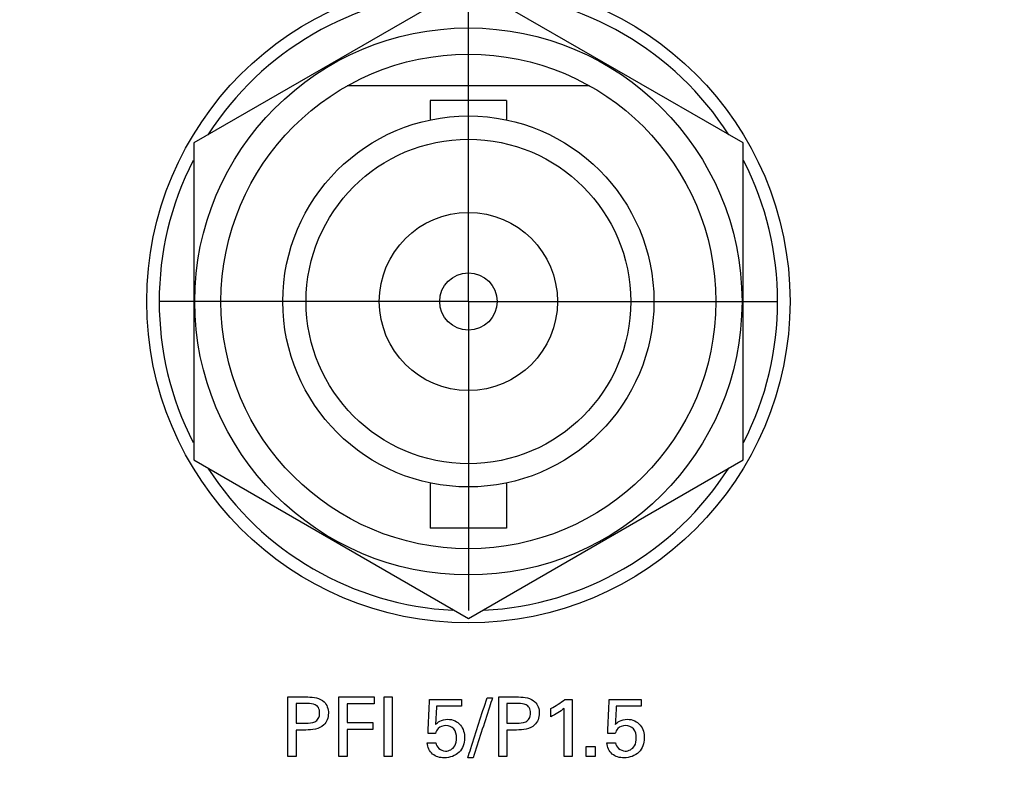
# Model space of a CAD drawing. Header units: inches. Extents: x 0 to 34, y 0 to 22.
# Tile 60 of 98: x 10.2 to 11.2, y 17.3 to 18.1. Entities that reach past the tile are written whole.
import ezdxf

# ---------------------------------------------------------------- set-up
doc = ezdxf.new("R2010")
doc.units = ezdxf.units.IN
doc.header["$LTSCALE"] = 1.87
doc.header["$MEASUREMENT"] = 0
doc.linetypes.add('CENTER', pattern=[0.6, 0.375, -0.075, 0.075, -0.075])
doc.layers.get('0').update_dxf_attribs({"linetype": 'CONTINUOUS'})
for name, color, linetype in [('DATUMCURVES', 7, 'CONTINUOUS'), ('DEFAULT_1', 7, 'CENTER'), ('DIMENSIONS', 7, 'CONTINUOUS')]:
    doc.layers.add(name, color=color, linetype=linetype)
doc.styles.get("Standard").update_dxf_attribs({"font": 'txt', "width": 0.8})
doc.dimstyles.new('DIMSTYLE_1', dxfattribs={"dimtxt": 0.125, "dimasz": 0.18, "dimexe": 0.18, "dimexo": 0.0625, "dimgap": 0.09, "dimtad": 0, "dimtih": 1, "dimtoh": 1, "dimdec": 3, "dimzin": 4, "dimdsep": 46, "dimtxsty": 'STANDARD', "dimblk": '_FILLED', "dimblk1": '_FILLED', "dimblk2": '_FILLED', "dimcen": 0.09, "dimadec": 0, "dimazin": 0, "dimtp": 0.001, "dimtm": 0.001, "dimtfac": 1, "dimtdec": 3, "dimtofl": 0, "dimtmove": 0, "dimatfit": 3, "dimldrblk": '_FILLED', "dimfxl": 1, "dimtolj": 1, "dimtzin": 4, "dimarcsym": 0})

# ---------------------------------------------------------------- blocks, each defined once
blk = doc.blocks.new('_FILLED')
at = {"color": 0, "linetype": 'BYBLOCK'}
blk.add_solid([(0, 0), (-1, 0.1736), (-1, -0.1736)], dxfattribs=at)
blk = doc.blocks.new('*D0')
at = {"layer": 'DIMENSIONS', "color": 2, "linetype": 'CONTINUOUS'}
for p, q in [((12.14067, 19.57333), (7.58817, 19.57333)), ((7.71317, 19.57333), (7.71317, 18.86448)), ((7.71317, 17.79133), (7.71317, 18.61448)), ((9.44317, 17.79133), (7.58817, 17.79133))]:
    blk.add_line(p, q, dxfattribs=at)
at = {"layer": 'DIMENSIONS', "color": 2, "linetype": 'CONTINUOUS', "xscale": 0.18, "yscale": 0.18, "zscale": 0.18}
for p, rotation in [((7.71317, 19.57333), 90), ((7.71317, 17.79133), 270)]:
    blk.add_blockref('_FILLED', p, dxfattribs=dict(at, rotation=rotation))
at = {"layer": 'DIMENSIONS', "color": 2, "linetype": 'CONTINUOUS', "width": 0.8}
for s, p in [('[', (7.67567, 18.67698)), (']', (8.27567, 18.67698)), ('1.782', (7.05067, 18.67698)), ('45.26', (7.77567, 18.67698))]:
    blk.add_text(s, height=0.125, dxfattribs=at).set_placement(p)
blk = doc.blocks.new('*D3')
at = {"layer": 'DIMENSIONS', "color": 2, "linetype": 'CONTINUOUS'}
for p, q in [((12.44317, 18.16633), (12.44317, 20.94833)), ((13.74148, 17.31633), (13.74148, 20.94833)), ((12.44317, 20.82333), (12.07523, 20.82333)), ((13.74148, 20.82333), (14.10148, 20.82333))]:
    blk.add_line(p, q, dxfattribs=at)
at = {"layer": 'DIMENSIONS', "color": 2, "linetype": 'CONTINUOUS', "xscale": 0.18, "yscale": 0.18, "zscale": 0.18}
blk.add_blockref('_FILLED', (12.44317, 20.82333), dxfattribs=at)
at = {"layer": 'DIMENSIONS', "color": 2, "linetype": 'CONTINUOUS', "xscale": 0.18, "yscale": 0.18, "zscale": 0.18, "rotation": 180}
blk.add_blockref('_FILLED', (13.74148, 20.82333), dxfattribs=at)
at = {"layer": 'DIMENSIONS', "color": 2, "linetype": 'CONTINUOUS', "width": 0.8}
for s, p in [('[', (11.31273, 20.76083)), (']', (11.91273, 20.76083)), ('1.298', (10.68773, 20.76083)), ('32.98', (11.41273, 20.76083))]:
    blk.add_text(s, height=0.125, dxfattribs=at).set_placement(p)

msp = doc.modelspace()

# ---------------------------------------------------------------- linework, layer by layer
at = {"color": 7, "linetype": 'CONTINUOUS'}
for p, q in [((10.69317, 18.11176), (10.41567, 17.95154)), ((10.97067, 17.95154), (10.69317, 18.11176)), ((10.81554, 18.00933), (10.57079, 18.00933)), ((10.65467, 17.99458), (10.65467, 17.97483)), ((10.73167, 17.99458), (10.65467, 17.99458)), ((10.73167, 17.99458), (10.73167, 17.97483)), ((10.41567, 17.95154), (10.41567, 17.63111)), ((10.97067, 17.63111), (10.97067, 17.95154)), ((10.41567, 17.63111), (10.69317, 17.4709)), ((10.69317, 17.4709), (10.97067, 17.63111)), ((10.65467, 17.60782), (10.65467, 17.56208)), ((10.73167, 17.60782), (10.73167, 17.56208)), ((10.73167, 17.56208), (10.65467, 17.56208))]:
    msp.add_line(p, q, dxfattribs=at)
for radius in [0.325, 0.2765, 0.25, 0.1875, 0.164, 0.09, 0.029]:
    msp.add_circle((10.69317, 17.79133), radius, dxfattribs=at)
for start, end in [(92.88206, 147.36447), (32.63553, 87.11794), (152.86838, 207.13162), (332.86838, 27.13162), (212.63553, 267.11794), (272.88206, 327.36447)]:
    msp.add_arc((10.69317, 17.79133), 0.3125, start, end, dxfattribs=at)
at = {"layer": 'DATUMCURVES', "color": 40, "linetype": 'CONTINUOUS'}
for points, knots in [([(10.5107, 17.39149, 0.8645), (10.51175, 17.39149, 0.8645), (10.51848, 17.39149, 0.8645), (10.5252, 17.39149, 0.8645), (10.53087, 17.39149, 0.8645)], [0, 0, 0, 0, 0.15625, 1, 1, 1, 1]), ([(10.5107, 17.33133, 0.8645), (10.5107, 17.33446, 0.8645), (10.5107, 17.35451, 0.8645), (10.5107, 17.37457, 0.8645), (10.5107, 17.39149, 0.8645)], [0, 0, 0, 0, 0.15625, 1, 1, 1, 1]), ([(10.51904, 17.38474, 0.8645), (10.51904, 17.38372, 0.8645), (10.51904, 17.37716, 0.8645), (10.51904, 17.37061, 0.8645), (10.51904, 17.36508, 0.8645)], [0, 0, 0, 0, 0.15625, 1, 1, 1, 1]), ([(10.53087, 17.39149, 0.8645), (10.53658, 17.39149, 0.8645), (10.54813, 17.3899, 0.8645), (10.55331, 17.37488, 0.8645), (10.54744, 17.35955, 0.8645), (10.53509, 17.35808, 0.8645), (10.52879, 17.35808, 0.8645)], [0, 0, 0, 0, 0.279883, 0.483931, 0.691108, 1, 1, 1, 1]), ([(10.52895, 17.36508, 0.8645), (10.532, 17.36508, 0.8645), (10.53687, 17.36514, 0.8645), (10.54226, 17.36962, 0.8645), (10.54319, 17.37521, 0.8645), (10.54234, 17.38066, 0.8645), (10.53756, 17.38473, 0.8645), (10.5333, 17.38474, 0.8645), (10.5307, 17.38474, 0.8645)], [0, 0, 0, 0, 0.244769, 0.369269, 0.527844, 0.677836, 0.791049, 1, 1, 1, 1]), ([(10.5622, 17.39149, 0.8645), (10.56407, 17.39149, 0.8645), (10.57601, 17.39149, 0.8645), (10.58796, 17.39149, 0.8645), (10.59804, 17.39149, 0.8645)], [0, 0, 0, 0, 0.15625, 1, 1, 1, 1]), ([(10.5622, 17.33133, 0.8645), (10.5622, 17.33446, 0.8645), (10.5622, 17.35451, 0.8645), (10.5622, 17.37457, 0.8645), (10.5622, 17.39149, 0.8645)], [0, 0, 0, 0, 0.15625, 1, 1, 1, 1]), ([(10.59804, 17.38441, 0.8645), (10.59661, 17.38441, 0.8645), (10.5875, 17.38441, 0.8645), (10.57839, 17.38441, 0.8645), (10.57071, 17.38441, 0.8645)], [0, 0, 0, 0, 0.15625, 1, 1, 1, 1]), ([(10.57071, 17.38441, 0.8645), (10.57071, 17.38343, 0.8645), (10.57071, 17.37718, 0.8645), (10.57071, 17.37093, 0.8645), (10.57071, 17.36566, 0.8645)], [0, 0, 0, 0, 0.15625, 1, 1, 1, 1]), ([(10.60795, 17.33133, 0.8645), (10.60795, 17.33446, 0.8645), (10.60795, 17.35451, 0.8645), (10.60795, 17.37457, 0.8645), (10.60795, 17.39149, 0.8645)], [0, 0, 0, 0, 0.15625, 1, 1, 1, 1]), ([(10.61629, 17.39149, 0.8645), (10.61629, 17.38836, 0.8645), (10.61629, 17.3683, 0.8645), (10.61629, 17.34825, 0.8645), (10.61629, 17.33133, 0.8645)], [0, 0, 0, 0, 0.15625, 1, 1, 1, 1]), ([(10.65237, 17.35466, 0.8645), (10.65245, 17.35645, 0.8645), (10.65295, 17.36789, 0.8645), (10.65345, 17.37934, 0.8645), (10.65387, 17.389, 0.8645)], [0, 0, 0, 0, 0.15625, 1, 1, 1, 1]), ([(10.65387, 17.389, 0.8645), (10.65556, 17.389, 0.8645), (10.66636, 17.389, 0.8645), (10.67717, 17.389, 0.8645), (10.68629, 17.389, 0.8645)], [0, 0, 0, 0, 0.15625, 1, 1, 1, 1]), ([(10.66104, 17.38224, 0.8645), (10.66098, 17.38127, 0.8645), (10.66062, 17.37505, 0.8645), (10.66026, 17.36883, 0.8645), (10.65995, 17.36358, 0.8645)], [0, 0, 0, 0, 0.15625, 1, 1, 1, 1]), ([(10.68629, 17.38224, 0.8645), (10.68497, 17.38224, 0.8645), (10.67656, 17.38224, 0.8645), (10.66814, 17.38224, 0.8645), (10.66104, 17.38224, 0.8645)], [0, 0, 0, 0, 0.15625, 1, 1, 1, 1]), ([(10.69254, 17.33, 0.8645), (10.69356, 17.33316, 0.8645), (10.70005, 17.35341, 0.8645), (10.70655, 17.37366, 0.8645), (10.71204, 17.39075, 0.8645)], [0, 0, 0, 0, 0.15625, 1, 1, 1, 1]), ([(10.71746, 17.39075, 0.8645), (10.71644, 17.38758, 0.8645), (10.70997, 17.36733, 0.8645), (10.7035, 17.34708, 0.8645), (10.69804, 17.33, 0.8645)], [0, 0, 0, 0, 0.15625, 1, 1, 1, 1]), ([(10.72379, 17.39149, 0.8645), (10.72484, 17.39149, 0.8645), (10.73156, 17.39149, 0.8645), (10.73828, 17.39149, 0.8645), (10.74395, 17.39149, 0.8645)], [0, 0, 0, 0, 0.15625, 1, 1, 1, 1]), ([(10.72379, 17.33133, 0.8645), (10.72379, 17.33446, 0.8645), (10.72379, 17.35451, 0.8645), (10.72379, 17.37457, 0.8645), (10.72379, 17.39149, 0.8645)], [0, 0, 0, 0, 0.15625, 1, 1, 1, 1]), ([(10.73212, 17.38474, 0.8645), (10.73212, 17.38372, 0.8645), (10.73212, 17.37716, 0.8645), (10.73212, 17.37061, 0.8645), (10.73212, 17.36508, 0.8645)], [0, 0, 0, 0, 0.15625, 1, 1, 1, 1]), ([(10.74395, 17.39149, 0.8645), (10.74966, 17.39149, 0.8645), (10.76121, 17.3899, 0.8645), (10.76639, 17.37488, 0.8645), (10.76052, 17.35955, 0.8645), (10.74817, 17.35808, 0.8645), (10.74187, 17.35808, 0.8645)], [0, 0, 0, 0, 0.279883, 0.483931, 0.691108, 1, 1, 1, 1]), ([(10.74204, 17.36508, 0.8645), (10.74508, 17.36508, 0.8645), (10.74996, 17.36514, 0.8645), (10.75534, 17.36962, 0.8645), (10.75628, 17.37521, 0.8645), (10.75543, 17.38066, 0.8645), (10.75065, 17.38473, 0.8645), (10.74639, 17.38474, 0.8645), (10.74379, 17.38474, 0.8645)], [0, 0, 0, 0, 0.244769, 0.369269, 0.527844, 0.677836, 0.791049, 1, 1, 1, 1]), ([(10.79795, 17.389, 0.8645), (10.79795, 17.38599, 0.8645), (10.79795, 17.36677, 0.8645), (10.79795, 17.34754, 0.8645), (10.79795, 17.33133, 0.8645)], [0, 0, 0, 0, 0.15625, 1, 1, 1, 1]), ([(10.83395, 17.35466, 0.8645), (10.83403, 17.35645, 0.8645), (10.83453, 17.36789, 0.8645), (10.83503, 17.37934, 0.8645), (10.83546, 17.389, 0.8645)], [0, 0, 0, 0, 0.15625, 1, 1, 1, 1]), ([(10.83546, 17.389, 0.8645), (10.83715, 17.389, 0.8645), (10.84795, 17.389, 0.8645), (10.85876, 17.389, 0.8645), (10.86787, 17.389, 0.8645)], [0, 0, 0, 0, 0.15625, 1, 1, 1, 1]), ([(10.84262, 17.38224, 0.8645), (10.84256, 17.38127, 0.8645), (10.8422, 17.37505, 0.8645), (10.84184, 17.36883, 0.8645), (10.84154, 17.36358, 0.8645)], [0, 0, 0, 0, 0.15625, 1, 1, 1, 1]), ([(10.86787, 17.38224, 0.8645), (10.86656, 17.38224, 0.8645), (10.85814, 17.38224, 0.8645), (10.84972, 17.38224, 0.8645), (10.84262, 17.38224, 0.8645)], [0, 0, 0, 0, 0.15625, 1, 1, 1, 1]), ([(10.78995, 17.33133, 0.8645), (10.78995, 17.33386, 0.8645), (10.78995, 17.35005, 0.8645), (10.78995, 17.36624, 0.8645), (10.78995, 17.37991, 0.8645)], [0, 0, 0, 0, 0.15625, 1, 1, 1, 1]), ([(10.57071, 17.36566, 0.8645), (10.57205, 17.36566, 0.8645), (10.58063, 17.36566, 0.8645), (10.58921, 17.36566, 0.8645), (10.59646, 17.36566, 0.8645)], [0, 0, 0, 0, 0.15625, 1, 1, 1, 1]), ([(10.65995, 17.36358, 0.8645), (10.66122, 17.36484, 0.8645), (10.66473, 17.36783, 0.8645), (10.67197, 17.36947, 0.8645), (10.67967, 17.36801, 0.8645), (10.68739, 17.36192, 0.8645), (10.69099, 17.34945, 0.8645), (10.68738, 17.3393, 0.8645), (10.6838, 17.3357, 0.8645)], [0, 0, 0, 0, 0.093555, 0.236771, 0.371911, 0.491187, 0.733626, 1, 1, 1, 1]), ([(10.68129, 17.35008, 0.8645), (10.68129, 17.35328, 0.8645), (10.67977, 17.36007, 0.8645), (10.67048, 17.36357, 0.8645), (10.6626, 17.36081, 0.8645), (10.66051, 17.35642, 0.8645), (10.65995, 17.35466, 0.8645)], [0, 0, 0, 0, 0.299911, 0.568403, 0.827708, 1, 1, 1, 1]), ([(10.84154, 17.36358, 0.8645), (10.8428, 17.36484, 0.8645), (10.84631, 17.36783, 0.8645), (10.85356, 17.36947, 0.8645), (10.86126, 17.36801, 0.8645), (10.86897, 17.36192, 0.8645), (10.87257, 17.34945, 0.8645), (10.86896, 17.3393, 0.8645), (10.86538, 17.3357, 0.8645)], [0, 0, 0, 0, 0.093535, 0.236815, 0.371934, 0.491185, 0.733623, 1, 1, 1, 1]), ([(10.86287, 17.35008, 0.8645), (10.86287, 17.35328, 0.8645), (10.86135, 17.36006, 0.8645), (10.85206, 17.36357, 0.8645), (10.84419, 17.36081, 0.8645), (10.84209, 17.35642, 0.8645), (10.84154, 17.35466, 0.8645)], [0, 0, 0, 0, 0.299918, 0.568345, 0.827685, 1, 1, 1, 1]), ([(10.51904, 17.35808, 0.8645), (10.51904, 17.35668, 0.8645), (10.51904, 17.34777, 0.8645), (10.51904, 17.33885, 0.8645), (10.51904, 17.33133, 0.8645)], [0, 0, 0, 0, 0.15625, 1, 1, 1, 1]), ([(10.59646, 17.35866, 0.8645), (10.59512, 17.35866, 0.8645), (10.58653, 17.35866, 0.8645), (10.57795, 17.35866, 0.8645), (10.57071, 17.35866, 0.8645)], [0, 0, 0, 0, 0.15625, 1, 1, 1, 1]), ([(10.57071, 17.35866, 0.8645), (10.57071, 17.35724, 0.8645), (10.57071, 17.34813, 0.8645), (10.57071, 17.33901, 0.8645), (10.57071, 17.33133, 0.8645)], [0, 0, 0, 0, 0.15625, 1, 1, 1, 1]), ([(10.73212, 17.35808, 0.8645), (10.73212, 17.35668, 0.8645), (10.73212, 17.34777, 0.8645), (10.73212, 17.33885, 0.8645), (10.73212, 17.33133, 0.8645)], [0, 0, 0, 0, 0.15625, 1, 1, 1, 1]), ([(10.6838, 17.3357, 0.8645), (10.68004, 17.33192, 0.8645), (10.67002, 17.32857, 0.8645), (10.65571, 17.33212, 0.8645), (10.6518, 17.34088, 0.8645), (10.65162, 17.345, 0.8645)], [0, 0, 0, 0, 0.392247, 0.698205, 1, 1, 1, 1]), ([(10.66029, 17.345, 0.8645), (10.66041, 17.3408, 0.8645), (10.66954, 17.33391, 0.8645), (10.68022, 17.34066, 0.8645), (10.68129, 17.34732, 0.8645), (10.68129, 17.35008, 0.8645)], [0, 0, 0, 0, 0.397425, 0.739291, 1, 1, 1, 1]), ([(10.86538, 17.3357, 0.8645), (10.86162, 17.33192, 0.8645), (10.8516, 17.32857, 0.8645), (10.83729, 17.33212, 0.8645), (10.83338, 17.34088, 0.8645), (10.83321, 17.345, 0.8645)], [0, 0, 0, 0, 0.392344, 0.698214, 1, 1, 1, 1]), ([(10.84187, 17.345, 0.8645), (10.84199, 17.3408, 0.8645), (10.85113, 17.33391, 0.8645), (10.86181, 17.34066, 0.8645), (10.86287, 17.34732, 0.8645), (10.86287, 17.35008, 0.8645)], [0, 0, 0, 0, 0.397507, 0.739286, 1, 1, 1, 1])]:
    msp.add_open_spline(points, degree=3, knots=knots, dxfattribs=at)
for points in [[(10.5307, 17.38474, 0.8645), (10.52681, 17.38474, 0.8645), (10.52293, 17.38474, 0.8645), (10.51904, 17.38474, 0.8645)], [(10.59804, 17.39149, 0.8645), (10.59804, 17.38913, 0.8645), (10.59804, 17.38677, 0.8645), (10.59804, 17.38441, 0.8645)], [(10.60795, 17.39149, 0.8645), (10.61073, 17.39149, 0.8645), (10.61351, 17.39149, 0.8645), (10.61629, 17.39149, 0.8645)], [(10.68629, 17.389, 0.8645), (10.68629, 17.38674, 0.8645), (10.68629, 17.38449, 0.8645), (10.68629, 17.38224, 0.8645)], [(10.71204, 17.39075, 0.8645), (10.71384, 17.39075, 0.8645), (10.71565, 17.39075, 0.8645), (10.71746, 17.39075, 0.8645)], [(10.74379, 17.38474, 0.8645), (10.7399, 17.38474, 0.8645), (10.73601, 17.38474, 0.8645), (10.73212, 17.38474, 0.8645)], [(10.77654, 17.37991, 0.8645), (10.78147, 17.38249, 0.8645), (10.78629, 17.3854, 0.8645), (10.79053, 17.389, 0.8645)], [(10.79053, 17.389, 0.8645), (10.79301, 17.389, 0.8645), (10.79548, 17.389, 0.8645), (10.79795, 17.389, 0.8645)], [(10.86787, 17.389, 0.8645), (10.86787, 17.38674, 0.8645), (10.86787, 17.38449, 0.8645), (10.86787, 17.38224, 0.8645)], [(10.78995, 17.37991, 0.8645), (10.78591, 17.37653, 0.8645), (10.7813, 17.37381, 0.8645), (10.77654, 17.37157, 0.8645)], [(10.77654, 17.37157, 0.8645), (10.77654, 17.37435, 0.8645), (10.77654, 17.37713, 0.8645), (10.77654, 17.37991, 0.8645)], [(10.51904, 17.36508, 0.8645), (10.52234, 17.36508, 0.8645), (10.52565, 17.36508, 0.8645), (10.52895, 17.36508, 0.8645)], [(10.59646, 17.36566, 0.8645), (10.59646, 17.36333, 0.8645), (10.59646, 17.36099, 0.8645), (10.59646, 17.35866, 0.8645)], [(10.73212, 17.36508, 0.8645), (10.73543, 17.36508, 0.8645), (10.73873, 17.36508, 0.8645), (10.74204, 17.36508, 0.8645)], [(10.52879, 17.35808, 0.8645), (10.52554, 17.35808, 0.8645), (10.52229, 17.35808, 0.8645), (10.51904, 17.35808, 0.8645)], [(10.65995, 17.35466, 0.8645), (10.65743, 17.35466, 0.8645), (10.6549, 17.35466, 0.8645), (10.65237, 17.35466, 0.8645)], [(10.74187, 17.35808, 0.8645), (10.73862, 17.35808, 0.8645), (10.73537, 17.35808, 0.8645), (10.73212, 17.35808, 0.8645)], [(10.84154, 17.35466, 0.8645), (10.83901, 17.35466, 0.8645), (10.83648, 17.35466, 0.8645), (10.83395, 17.35466, 0.8645)], [(10.65162, 17.345, 0.8645), (10.65451, 17.345, 0.8645), (10.6574, 17.345, 0.8645), (10.66029, 17.345, 0.8645)], [(10.83321, 17.345, 0.8645), (10.83609, 17.345, 0.8645), (10.83898, 17.345, 0.8645), (10.84187, 17.345, 0.8645)], [(10.81212, 17.34133, 0.8645), (10.8152, 17.34133, 0.8645), (10.81829, 17.34133, 0.8645), (10.82137, 17.34133, 0.8645)], [(10.81212, 17.33133, 0.8645), (10.81212, 17.33466, 0.8645), (10.81212, 17.33799, 0.8645), (10.81212, 17.34133, 0.8645)], [(10.82137, 17.34133, 0.8645), (10.82137, 17.33799, 0.8645), (10.82137, 17.33466, 0.8645), (10.82137, 17.33133, 0.8645)], [(10.51904, 17.33133, 0.8645), (10.51626, 17.33133, 0.8645), (10.51348, 17.33133, 0.8645), (10.5107, 17.33133, 0.8645)], [(10.57071, 17.33133, 0.8645), (10.56787, 17.33133, 0.8645), (10.56504, 17.33133, 0.8645), (10.5622, 17.33133, 0.8645)], [(10.61629, 17.33133, 0.8645), (10.61351, 17.33133, 0.8645), (10.61073, 17.33133, 0.8645), (10.60795, 17.33133, 0.8645)], [(10.69804, 17.33, 0.8645), (10.69621, 17.33, 0.8645), (10.69437, 17.33, 0.8645), (10.69254, 17.33, 0.8645)], [(10.73212, 17.33133, 0.8645), (10.72934, 17.33133, 0.8645), (10.72657, 17.33133, 0.8645), (10.72379, 17.33133, 0.8645)], [(10.79795, 17.33133, 0.8645), (10.79529, 17.33133, 0.8645), (10.79262, 17.33133, 0.8645), (10.78995, 17.33133, 0.8645)], [(10.82137, 17.33133, 0.8645), (10.81829, 17.33133, 0.8645), (10.8152, 17.33133, 0.8645), (10.81212, 17.33133, 0.8645)]]:
    msp.add_open_spline(points, degree=3, dxfattribs=at)
at = {"layer": 'DEFAULT_1', "color": 7, "linetype": 'CENTER'}
for q in [(10.69317, 18.10383), (10.38067, 17.79133), (10.69317, 17.47883), (11.00567, 17.79133)]:
    msp.add_line((10.69317, 17.79133), q, dxfattribs=at)

# ---------------------------------------------------------------- dimensions: what is measured, and where the dimension line sits
at = {"layer": 'DIMENSIONS', "color": 2, "linetype": 'CONTINUOUS'}
for base, p1, p2, angle, picture, middle in [((12.44317, 20.82333), (13.74148, 17.31633), (12.44317, 18.16633), 180, '*D3', (11.35023, 20.82333)), ((7.71317, 19.57333), (9.44317, 17.79133), (12.14067, 19.57333), 90, '*D0', (7.71317, 18.73948))]:
    dim = msp.add_linear_dim(base=base, p1=p1, p2=p2, angle=angle, dimstyle='DIMSTYLE_1', dxfattribs=at)
    dim.commit()
    dim.dimension.update_dxf_attribs({"geometry": picture, "text_midpoint": middle, "dimtype": 160})

doc.saveas('drawing.dxf')
